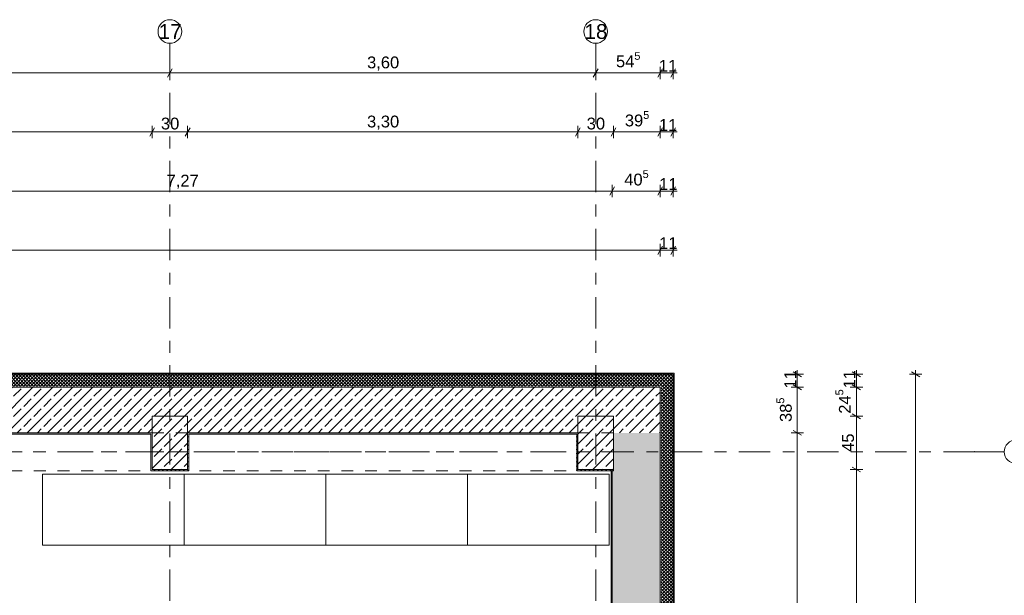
# Model space of a CAD drawing. Header units: metres. Extents: x -3.6 to 84.5, y -11 to 16.8.
# Tile 76 of 78: x 56.9 to 65.2, y 11.9 to 16.8. Entities that reach past the tile are written whole.
import ezdxf

# ---------------------------------------------------------------- set-up
doc = ezdxf.new("R2010")
doc.units = ezdxf.units.M
doc.header["$MEASUREMENT"] = 0
for name, pattern in [('Achse', [0.2, 0.1, -0.05, 0, -0.05]), ('Strichlinie doppelt', [0.546806, 0.264583, -0.105833, 0.070556, -0.105833]), ('Untersicht', [0.1, 0.075, -0.025]), ('Wipeout_Contour', [1, 0, -1])]:
    doc.linetypes.add(name, pattern=pattern)
for name, color, linetype in [('152 - Bemaßung_ Beschriftung.Ausbau', 7, 'Continuous'), ('451 - Universal.Achsen Raster', 7, 'Continuous'), ('603 - Struktur.Bodenplatte_ Decke Roh', 7, 'Continuous'), ('604 - Struktur.Wand Aussen', 7, 'Continuous'), ('607 - Struktur.Stütze', 7, 'Continuous'), ('608 - Struktur.Träger', 7, 'Continuous'), ('650 - Abdeckung.Fußboden Aufbau', 7, 'Continuous'), ('701 - Einrichtung.Möbel', 7, 'Continuous')]:
    doc.layers.add(name, color=color, linetype=linetype)
doc.styles.add('ERSTELLTER_STIL_2', font='txt')
doc.dimstyles.new('ERSTELLTER_STIL__1', dxfattribs={"dimtxt": 0.1, "dimasz": 0.0532, "dimexe": 0.18, "dimexo": 0.0625, "dimgap": 0, "dimtad": 1, "dimtih": 1, "dimtoh": 1, "dimzin": 0, "dimdsep": 46, "dimtxsty": 'ERSTELLTER_STIL_2', "dimblk": 'ARROWHEAD_2', "dimblk1": 'ARROWHEAD_2', "dimblk2": 'ARROWHEAD_2', "dimcen": 0.09, "dimse1": 1, "dimse2": 1, "dimclrd": 7, "dimclre": 7, "dimclrt": 7, "dimazin": 0, "dimtfac": 1, "dimtdec": 4, "dimtmove": 0, "dimatfit": 3, "dimfxl": 1, "dimtolj": 1, "dimtzin": 0, "dimarcsym": 0})
doc.dimstyles.new('ERSTELLTER_STIL__10', dxfattribs={"dimtxt": 0.1, "dimasz": 0.0532, "dimexe": 0.18, "dimexo": 0.0625, "dimgap": 0, "dimtad": 1, "dimtih": 1, "dimtoh": 1, "dimzin": 0, "dimdsep": 46, "dimtxsty": 'ERSTELLTER_STIL_2', "dimblk": 'ARROWHEAD_2', "dimblk1": 'ARROWHEAD_2', "dimblk2": 'ARROWHEAD_2', "dimcen": 0.09, "dimse1": 1, "dimse2": 1, "dimclrd": 256, "dimclre": 256, "dimclrt": 256, "dimazin": 0, "dimtfac": 1, "dimtdec": 4, "dimtmove": 2, "dimatfit": 3, "dimfxl": 1, "dimtolj": 1, "dimtzin": 0, "dimarcsym": 0})
doc.dimstyles.new('ERSTELLTER_STIL__11', dxfattribs={"dimtxt": 0.1, "dimasz": 0.0532, "dimexe": 0.18, "dimexo": 0.0625, "dimgap": 0, "dimtad": 1, "dimtih": 1, "dimtoh": 1, "dimzin": 0, "dimdsep": 46, "dimtxsty": 'ERSTELLTER_STIL_2', "dimblk": 'ARROWHEAD_2', "dimblk1": 'ARROWHEAD_2', "dimblk2": 'ARROWHEAD_2', "dimcen": 0.09, "dimse1": 1, "dimse2": 1, "dimclrd": 256, "dimclre": 256, "dimclrt": 256, "dimazin": 0, "dimtfac": 1, "dimtdec": 4, "dimtmove": 0, "dimatfit": 3, "dimfxl": 1, "dimtolj": 1, "dimtzin": 0, "dimarcsym": 0})
doc.dimstyles.new('ERSTELLTER_STIL__2', dxfattribs={"dimtxt": 0.1, "dimasz": 0.0532, "dimexe": 0.18, "dimexo": 0.0625, "dimgap": 0, "dimtad": 1, "dimtih": 1, "dimtoh": 1, "dimzin": 0, "dimdsep": 46, "dimtxsty": 'ERSTELLTER_STIL_2', "dimblk": 'ARROWHEAD_2', "dimblk1": 'ARROWHEAD_2', "dimblk2": 'ARROWHEAD_2', "dimcen": 0.09, "dimse1": 1, "dimse2": 1, "dimclrd": 7, "dimclre": 7, "dimclrt": 7, "dimazin": 0, "dimtfac": 1, "dimtdec": 4, "dimtmove": 2, "dimatfit": 3, "dimfxl": 1, "dimtolj": 1, "dimtzin": 0, "dimarcsym": 0})
doc.dimstyles.new('ERSTELLTER_STIL__3', dxfattribs={"dimtxt": 0.1, "dimasz": 0.0532, "dimexe": 0.18, "dimexo": 0.0625, "dimgap": 0, "dimtad": 1, "dimzin": 0, "dimdsep": 46, "dimtxsty": 'ERSTELLTER_STIL_2', "dimblk": 'ARROWHEAD_2', "dimblk1": 'ARROWHEAD_2', "dimblk2": 'ARROWHEAD_2', "dimcen": 0.09, "dimse1": 1, "dimse2": 1, "dimclrd": 7, "dimclre": 7, "dimclrt": 7, "dimazin": 0, "dimtfac": 1, "dimtdec": 4, "dimtmove": 0, "dimatfit": 3, "dimfxl": 1, "dimtolj": 1, "dimtzin": 0, "dimarcsym": 0})
doc.dimstyles.new('ERSTELLTER_STIL__4', dxfattribs={"dimtxt": 0.1, "dimasz": 0.0532, "dimexe": 0.18, "dimexo": 0.0625, "dimgap": 0, "dimtad": 1, "dimzin": 0, "dimdsep": 46, "dimtxsty": 'ERSTELLTER_STIL_2', "dimblk": 'ARROWHEAD_2', "dimblk1": 'ARROWHEAD_2', "dimblk2": 'ARROWHEAD_2', "dimcen": 0.09, "dimse1": 1, "dimse2": 1, "dimclrd": 7, "dimclre": 7, "dimclrt": 7, "dimazin": 0, "dimtfac": 1, "dimtdec": 4, "dimtmove": 2, "dimatfit": 3, "dimfxl": 1, "dimtolj": 1, "dimtzin": 0, "dimarcsym": 0})
pattern_1 = [(0, (0, 0), (0, 0.08660254), [0, -0.05]), (0, (0.025, 0.0433), (0, 0.08660254), [0, -0.05])]
pattern_2 = [(225, (0, 0), (-0.0141421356, 0.0141421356), []), (315, (0, 0), (0.0141421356, 0.0141421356), [])]
pattern_3 = [(45, (0, 0), (-0.01767767, 0.01767767), [0, -0.025])]
pattern_4 = [(45, (0, 0), (-0.08485281, 0.08485281), []), (45, (-0.04243, 0.04243), (-0.08485281, 0.08485281), [0.09, -0.03])]

# ---------------------------------------------------------------- blocks, each defined once
blk = doc.blocks.new('*D47')
at = {"layer": '152 - Bemaßung_ Beschriftung.Ausbau', "color": 160, "linetype": 'Continuous', "lineweight": 5, "true_color": 0x3232ff}
for p, q in [((54.53, 16.3025), (54.53, 16.4075)), ((58.13, 16.3025), (58.13, 16.4075)), ((54.5502, 16.39), (54.5098, 16.32)), ((54.53, 16.355), (58.13, 16.355)), ((58.1502, 16.39), (58.1098, 16.32))]:
    blk.add_line(p, q, dxfattribs=at)
at = {"layer": '152 - Bemaßung_ Beschriftung.Ausbau', "color": 160, "lineweight": 5, "true_color": 0x3232ff, "insert": (56.197, 16.375), "char_height": 0.1, "attachment_point": 7, "style": 'ERSTELLTER_STIL_2'}
blk.add_mtext('\\A1;{\\pql;\\fArial|b0|i0|c0|p38;3,60}', dxfattribs=at)
blk = doc.blocks.new('ARROWHEAD_2')
at = {"color": 0, "linetype": 'Continuous', "lineweight": 0}
for p, q in [((0, 0), (-1, 0)), ((-0.38, -0.66), (0.38, 0.66))]:
    blk.add_line(p, q, dxfattribs=at)
blk = doc.blocks.new('*D48')
at = {"layer": '152 - Bemaßung_ Beschriftung.Ausbau', "color": 160, "linetype": 'Continuous', "lineweight": 5, "true_color": 0x3232ff}
for p, q in [((58.13, 16.3025), (58.13, 16.4075)), ((61.73, 16.3025), (61.73, 16.4075)), ((58.1502, 16.39), (58.1098, 16.32)), ((58.13, 16.355), (61.73, 16.355)), ((61.7502, 16.39), (61.7098, 16.32))]:
    blk.add_line(p, q, dxfattribs=at)
at = {"layer": '152 - Bemaßung_ Beschriftung.Ausbau', "color": 160, "lineweight": 5, "true_color": 0x3232ff, "insert": (59.797, 16.375), "char_height": 0.1, "attachment_point": 7, "style": 'ERSTELLTER_STIL_2'}
blk.add_mtext('\\A1;{\\pql;\\fArial|b0|i0|c0|p38;3,60}', dxfattribs=at)
blk = doc.blocks.new('*D49')
at = {"layer": '152 - Bemaßung_ Beschriftung.Ausbau', "color": 160, "linetype": 'Continuous', "lineweight": 5, "true_color": 0x3232ff}
for p, q in [((61.73, 16.3025), (61.73, 16.4075)), ((62.275, 16.3025), (62.275, 16.4075)), ((61.7502, 16.39), (61.7098, 16.32)), ((61.73, 16.355), (62.275, 16.355)), ((62.2952, 16.39), (62.2548, 16.32))]:
    blk.add_line(p, q, dxfattribs=at)
at = {"layer": '152 - Bemaßung_ Beschriftung.Ausbau', "color": 160, "lineweight": 5, "true_color": 0x3232ff, "char_height": 0.1, "attachment_point": 7, "style": 'ERSTELLTER_STIL_2'}
for s, insert in [('\\A1;{\\pql;\\fArial|b0|i0|c0|p38;54\\fArial|b0|i0|c0|p38;\\A1{\\H.66x;\\S5^  ;}}', (61.9016, 16.3734)), ('\\A1;{\\pql;\\fArial|b0|i0|c0|p38;11}', (62.2641, 16.3645))]:
    blk.add_mtext(s, dxfattribs=dict(at, insert=insert))
blk = doc.blocks.new('*D50')
at = {"layer": '152 - Bemaßung_ Beschriftung.Ausbau', "color": 160, "linetype": 'Continuous', "lineweight": 5, "true_color": 0x3232ff}
for p, q in [((62.275, 16.3025), (62.275, 16.4075)), ((62.385, 16.3025), (62.385, 16.4075)), ((62.2952, 16.39), (62.2548, 16.32)), ((62.275, 16.355), (62.385, 16.355)), ((62.3648, 16.32), (62.4052, 16.39)), ((62.385, 16.355), (62.4192, 16.355))]:
    blk.add_line(p, q, dxfattribs=at)
blk = doc.blocks.new('*D101')
at = {"layer": '152 - Bemaßung_ Beschriftung.Ausbau', "color": 7, "linetype": 'Continuous', "lineweight": 5}
for p, q in [((63.4, 13.3302), (63.47, 13.2898)), ((63.4875, 13.31), (63.3825, 13.31)), ((63.435, 8.255), (63.435, 13.31)), ((63.4875, 8.255), (63.3825, 8.255)), ((63.4, 8.2752), (63.47, 8.2348))]:
    blk.add_line(p, q, dxfattribs=at)
at = {"layer": '152 - Bemaßung_ Beschriftung.Ausbau', "color": 7, "lineweight": 5, "insert": (63.4344, 10.6244), "char_height": 0.1, "attachment_point": 7, "rotation": 90, "style": 'ERSTELLTER_STIL_2'}
blk.add_mtext('\\A1;{\\pql;\\fArial|b0|i0|c0|p38;5,05\\fArial|b0|i0|c0|p38;\\A1{\\H.66x;\\S5^  ;}}', dxfattribs=at)
blk = doc.blocks.new('*D102')
at = {"layer": '152 - Bemaßung_ Beschriftung.Ausbau', "color": 7, "linetype": 'Continuous', "lineweight": 5}
for p, q in [((63.4875, 13.695), (63.3825, 13.695)), ((63.4, 13.7152), (63.47, 13.6748)), ((63.435, 13.31), (63.435, 13.695)), ((63.4, 13.3302), (63.47, 13.2898)), ((63.4875, 13.31), (63.3825, 13.31))]:
    blk.add_line(p, q, dxfattribs=at)
at = {"layer": '152 - Bemaßung_ Beschriftung.Ausbau', "color": 7, "lineweight": 5, "char_height": 0.1, "attachment_point": 7, "rotation": 90, "style": 'ERSTELLTER_STIL_2'}
for s, insert in [('\\A1;{\\pql;\\fArial|b0|i0|c0|p38;38\\fArial|b0|i0|c0|p38;\\A1{\\H.66x;\\S5^  ;}}', (63.4167, 13.4016)), ('\\A1;{\\pql;\\fArial|b0|i0|c0|p38;11}', (63.4255, 13.6843))]:
    blk.add_mtext(s, dxfattribs=dict(at, insert=insert))
blk = doc.blocks.new('*D103')
at = {"layer": '152 - Bemaßung_ Beschriftung.Ausbau', "color": 7, "linetype": 'Continuous', "lineweight": 5}
for p, q in [((63.47, 13.7848), (63.4, 13.8252)), ((63.435, 13.805), (63.435, 13.8392)), ((63.4875, 13.805), (63.3825, 13.805)), ((63.435, 13.695), (63.435, 13.805)), ((63.4875, 13.695), (63.3825, 13.695)), ((63.4, 13.7152), (63.47, 13.6748))]:
    blk.add_line(p, q, dxfattribs=at)
blk = doc.blocks.new('*D104')
at = {"layer": '152 - Bemaßung_ Beschriftung.Ausbau', "color": 7, "linetype": 'Continuous', "lineweight": 5}
for p, q in [((64.47, 13.7848), (64.4, 13.8252)), ((64.435, 13.805), (64.435, 13.8392)), ((64.4875, 13.805), (64.3825, 13.805)), ((64.435, -0.105), (64.435, 13.805)), ((64.4875, -0.105), (64.3825, -0.105)), ((64.4, -0.0848), (64.47, -0.1252)), ((64.435, -0.1392), (64.435, -0.105))]:
    blk.add_line(p, q, dxfattribs=at)
at = {"layer": '152 - Bemaßung_ Beschriftung.Ausbau', "color": 7, "lineweight": 5, "insert": (64.415, 6.679), "char_height": 0.1, "attachment_point": 7, "rotation": 90, "style": 'ERSTELLTER_STIL_2'}
blk.add_mtext('\\A1;{\\pql;\\fArial|b0|i0|c0|p38;13,91}', dxfattribs=at)
blk = doc.blocks.new('*D112')
at = {"layer": '152 - Bemaßung_ Beschriftung.Ausbau', "color": 7, "linetype": 'Continuous', "lineweight": 5}
for p, q in [((63.9875, 13), (63.8825, 13)), ((63.9, 13.0202), (63.97, 12.9798)), ((63.935, 8.5), (63.935, 13)), ((63.9875, 8.5), (63.8825, 8.5)), ((63.9, 8.5202), (63.97, 8.4798))]:
    blk.add_line(p, q, dxfattribs=at)
at = {"layer": '152 - Bemaßung_ Beschriftung.Ausbau', "color": 7, "lineweight": 5, "insert": (63.915, 10.617), "char_height": 0.1, "attachment_point": 7, "rotation": 90, "style": 'ERSTELLTER_STIL_2'}
blk.add_mtext('\\A1;{\\pql;\\fArial|b0|i0|c0|p38;4,50}', dxfattribs=at)
blk = doc.blocks.new('*D113')
at = {"layer": '152 - Bemaßung_ Beschriftung.Ausbau', "color": 7, "linetype": 'Continuous', "lineweight": 5}
for p, q in [((63.9875, 13.45), (63.8825, 13.45)), ((63.9, 13.4702), (63.97, 13.4298)), ((63.935, 13), (63.935, 13.45)), ((63.9875, 13), (63.8825, 13)), ((63.9, 13.0202), (63.97, 12.9798))]:
    blk.add_line(p, q, dxfattribs=at)
at = {"layer": '152 - Bemaßung_ Beschriftung.Ausbau', "color": 7, "lineweight": 5, "insert": (63.915, 13.1491), "char_height": 0.1, "attachment_point": 7, "rotation": 90, "style": 'ERSTELLTER_STIL_2'}
blk.add_mtext('\\A1;{\\pql;\\fArial|b0|i0|c0|p38;45}', dxfattribs=at)
blk = doc.blocks.new('*D114')
at = {"layer": '152 - Bemaßung_ Beschriftung.Ausbau', "color": 7, "linetype": 'Continuous', "lineweight": 5}
for p, q in [((63.9875, 13.695), (63.8825, 13.695)), ((63.9, 13.7152), (63.97, 13.6748)), ((63.935, 13.45), (63.935, 13.695)), ((63.9875, 13.45), (63.8825, 13.45)), ((63.9, 13.4702), (63.97, 13.4298))]:
    blk.add_line(p, q, dxfattribs=at)
at = {"layer": '152 - Bemaßung_ Beschriftung.Ausbau', "color": 7, "lineweight": 5, "char_height": 0.1, "attachment_point": 7, "rotation": 90, "style": 'ERSTELLTER_STIL_2'}
for s, insert in [('\\A1;{\\pql;\\fArial|b0|i0|c0|p38;24\\fArial|b0|i0|c0|p38;\\A1{\\H.66x;\\S5^  ;}}', (63.9161, 13.4716)), ('\\A1;{\\pql;\\fArial|b0|i0|c0|p38;11}', (63.9255, 13.6859))]:
    blk.add_mtext(s, dxfattribs=dict(at, insert=insert))
blk = doc.blocks.new('*D115')
at = {"layer": '152 - Bemaßung_ Beschriftung.Ausbau', "color": 7, "linetype": 'Continuous', "lineweight": 5}
for p, q in [((63.97, 13.7848), (63.9, 13.8252)), ((63.935, 13.805), (63.935, 13.8392)), ((63.9875, 13.805), (63.8825, 13.805)), ((63.935, 13.695), (63.935, 13.805)), ((63.9875, 13.695), (63.8825, 13.695)), ((63.9, 13.7152), (63.97, 13.6748))]:
    blk.add_line(p, q, dxfattribs=at)
blk = doc.blocks.new('*D171')
at = {"layer": '152 - Bemaßung_ Beschriftung.Ausbau', "color": 7, "linetype": 'Continuous', "lineweight": 5}
for p, q in [((54.68, 15.8025), (54.68, 15.9075)), ((57.98, 15.8025), (57.98, 15.9075)), ((54.7002, 15.89), (54.6598, 15.82)), ((54.68, 15.855), (57.98, 15.855)), ((58.0002, 15.89), (57.9598, 15.82))]:
    blk.add_line(p, q, dxfattribs=at)
at = {"layer": '152 - Bemaßung_ Beschriftung.Ausbau', "color": 7, "lineweight": 5, "insert": (56.197, 15.875), "char_height": 0.1, "attachment_point": 7, "style": 'ERSTELLTER_STIL_2'}
blk.add_mtext('\\A1;{\\pql;\\fArial|b0|i0|c0|p38;3,30}', dxfattribs=at)
blk = doc.blocks.new('*D172')
at = {"layer": '152 - Bemaßung_ Beschriftung.Ausbau', "color": 7, "linetype": 'Continuous', "lineweight": 5}
for p, q in [((57.98, 15.8025), (57.98, 15.9075)), ((58.28, 15.8025), (58.28, 15.9075)), ((58.0002, 15.89), (57.9598, 15.82)), ((57.98, 15.855), (58.28, 15.855)), ((58.3002, 15.89), (58.2598, 15.82))]:
    blk.add_line(p, q, dxfattribs=at)
at = {"layer": '152 - Bemaßung_ Beschriftung.Ausbau', "color": 7, "lineweight": 5, "insert": (58.0541, 15.875), "char_height": 0.1, "attachment_point": 7, "style": 'ERSTELLTER_STIL_2'}
blk.add_mtext('\\A1;{\\pql;\\fArial|b0|i0|c0|p38;30}', dxfattribs=at)
blk = doc.blocks.new('*D173')
at = {"layer": '152 - Bemaßung_ Beschriftung.Ausbau', "color": 7, "linetype": 'Continuous', "lineweight": 5}
for p, q in [((58.28, 15.8025), (58.28, 15.9075)), ((58.3002, 15.89), (58.2598, 15.82)), ((58.28, 15.855), (61.58, 15.855)), ((61.6002, 15.89), (61.5598, 15.82))]:
    blk.add_line(p, q, dxfattribs=at)
at = {"layer": '152 - Bemaßung_ Beschriftung.Ausbau', "color": 7, "lineweight": 5, "insert": (59.797, 15.875), "char_height": 0.1, "attachment_point": 7, "style": 'ERSTELLTER_STIL_2'}
blk.add_mtext('\\A1;{\\pql;\\fArial|b0|i0|c0|p38;3,30}', dxfattribs=at)
blk = doc.blocks.new('*D174')
at = {"layer": '152 - Bemaßung_ Beschriftung.Ausbau', "color": 7, "linetype": 'Continuous', "lineweight": 5}
for p, q in [((61.58, 15.8025), (61.58, 15.9075)), ((58.28, 15.855), (61.58, 15.855)), ((61.6002, 15.89), (61.5598, 15.82)), ((61.58, 15.855), (61.88, 15.855)), ((61.9002, 15.89), (61.8598, 15.82))]:
    blk.add_line(p, q, dxfattribs=at)
at = {"layer": '152 - Bemaßung_ Beschriftung.Ausbau', "color": 7, "lineweight": 5, "insert": (61.6541, 15.875), "char_height": 0.1, "attachment_point": 7, "style": 'ERSTELLTER_STIL_2'}
blk.add_mtext('\\A1;{\\pql;\\fArial|b0|i0|c0|p38;30}', dxfattribs=at)
blk = doc.blocks.new('*D175')
at = {"layer": '152 - Bemaßung_ Beschriftung.Ausbau', "color": 7, "linetype": 'Continuous', "lineweight": 5}
for p, q in [((61.88, 15.8025), (61.88, 15.9075)), ((62.275, 15.8025), (62.275, 15.9075)), ((61.58, 15.855), (61.88, 15.855)), ((61.9002, 15.89), (61.8598, 15.82)), ((61.88, 15.855), (62.275, 15.855)), ((62.2952, 15.89), (62.2548, 15.82))]:
    blk.add_line(p, q, dxfattribs=at)
at = {"layer": '152 - Bemaßung_ Beschriftung.Ausbau', "color": 7, "lineweight": 5, "char_height": 0.1, "attachment_point": 7, "style": 'ERSTELLTER_STIL_2'}
for s, insert in [('\\A1;{\\pql;\\fArial|b0|i0|c0|p38;39\\fArial|b0|i0|c0|p38;\\A1{\\H.66x;\\S5^  ;}}', (61.9766, 15.8733)), ('\\A1;{\\pql;\\fArial|b0|i0|c0|p38;11}', (62.2647, 15.8645))]:
    blk.add_mtext(s, dxfattribs=dict(at, insert=insert))
blk = doc.blocks.new('*D176')
at = {"layer": '152 - Bemaßung_ Beschriftung.Ausbau', "color": 7, "linetype": 'Continuous', "lineweight": 5}
for p, q in [((62.275, 15.8025), (62.275, 15.9075)), ((62.2952, 15.89), (62.2548, 15.82))]:
    blk.add_line(p, q, dxfattribs=at)
blk = doc.blocks.new('*D177')
at = {"layer": '152 - Bemaßung_ Beschriftung.Ausbau', "color": 7, "linetype": 'Continuous', "lineweight": 5}
for p, q in [((62.275, 15.8025), (62.275, 15.9075)), ((62.385, 15.8025), (62.385, 15.9075)), ((62.2952, 15.89), (62.2548, 15.82)), ((62.275, 15.855), (62.385, 15.855)), ((62.3648, 15.82), (62.4052, 15.89)), ((62.385, 15.855), (62.4192, 15.855))]:
    blk.add_line(p, q, dxfattribs=at)
blk = doc.blocks.new('*D182')
at = {"layer": '152 - Bemaßung_ Beschriftung.Ausbau', "color": 7, "linetype": 'Continuous', "lineweight": 5}
for p, q in [((32.15, 14.8025), (32.15, 14.9075)), ((62.275, 14.8025), (62.275, 14.9075)), ((32.1702, 14.89), (32.1298, 14.82)), ((32.15, 14.855), (62.275, 14.855)), ((62.2952, 14.89), (62.2548, 14.82))]:
    blk.add_line(p, q, dxfattribs=at)
at = {"layer": '152 - Bemaßung_ Beschriftung.Ausbau', "color": 7, "lineweight": 5, "char_height": 0.1, "attachment_point": 7, "style": 'ERSTELLTER_STIL_2'}
for s, insert in [('\\A1;{\\pql;\\fArial|b0|i0|c0|p38;30,12\\fArial|b0|i0|c0|p38;\\A1{\\H.66x;\\S5^  ;}}', (47.0165, 14.8556)), ('\\A1;{\\pql;\\fArial|b0|i0|c0|p38;11}', (62.2663, 14.8645))]:
    blk.add_mtext(s, dxfattribs=dict(at, insert=insert))
blk = doc.blocks.new('*D183')
at = {"layer": '152 - Bemaßung_ Beschriftung.Ausbau', "color": 7, "linetype": 'Continuous', "lineweight": 5}
for p, q in [((62.275, 14.8025), (62.275, 14.9075)), ((62.2952, 14.89), (62.2548, 14.82))]:
    blk.add_line(p, q, dxfattribs=at)
blk = doc.blocks.new('*D184')
at = {"layer": '152 - Bemaßung_ Beschriftung.Ausbau', "color": 7, "linetype": 'Continuous', "lineweight": 5}
for p, q in [((62.275, 14.8025), (62.275, 14.9075)), ((62.385, 14.8025), (62.385, 14.9075)), ((62.2952, 14.89), (62.2548, 14.82)), ((62.275, 14.855), (62.385, 14.855)), ((62.3648, 14.82), (62.4052, 14.89)), ((62.385, 14.855), (62.4192, 14.855))]:
    blk.add_line(p, q, dxfattribs=at)
blk = doc.blocks.new('*D278')
at = {"layer": '152 - Bemaßung_ Beschriftung.Ausbau', "color": 7, "linetype": 'Continuous', "lineweight": 5}
for p, q in [((54.6, 15.3025), (54.6, 15.4075)), ((61.87, 15.3025), (61.87, 15.4075)), ((54.6202, 15.39), (54.5798, 15.32)), ((54.6, 15.355), (61.87, 15.355)), ((61.8902, 15.39), (61.8498, 15.32))]:
    blk.add_line(p, q, dxfattribs=at)
at = {"layer": '152 - Bemaßung_ Beschriftung.Ausbau', "color": 7, "lineweight": 5, "insert": (58.102, 15.375), "char_height": 0.1, "attachment_point": 7, "style": 'ERSTELLTER_STIL_2'}
blk.add_mtext('\\A1;{\\pql;\\fArial|b0|i0|c0|p38;7,27}', dxfattribs=at)
blk = doc.blocks.new('*D279')
at = {"layer": '152 - Bemaßung_ Beschriftung.Ausbau', "color": 7, "linetype": 'Continuous', "lineweight": 5}
for p, q in [((61.87, 15.3025), (61.87, 15.4075)), ((62.275, 15.3025), (62.275, 15.4075)), ((61.8902, 15.39), (61.8498, 15.32)), ((61.87, 15.355), (62.275, 15.355)), ((62.2952, 15.39), (62.2548, 15.32))]:
    blk.add_line(p, q, dxfattribs=at)
at = {"layer": '152 - Bemaßung_ Beschriftung.Ausbau', "color": 7, "lineweight": 5, "char_height": 0.1, "attachment_point": 7, "style": 'ERSTELLTER_STIL_2'}
for s, insert in [('\\A1;{\\pql;\\fArial|b0|i0|c0|p38;40\\fArial|b0|i0|c0|p38;\\A1{\\H.66x;\\S5^  ;}}', (61.9716, 15.3734)), ('\\A1;{\\pql;\\fArial|b0|i0|c0|p38;11}', (62.2661, 15.3645))]:
    blk.add_mtext(s, dxfattribs=dict(at, insert=insert))
blk = doc.blocks.new('*D280')
at = {"layer": '152 - Bemaßung_ Beschriftung.Ausbau', "color": 7, "linetype": 'Continuous', "lineweight": 5}
for p, q in [((62.275, 15.3025), (62.275, 15.4075)), ((62.385, 15.3025), (62.385, 15.4075)), ((62.2952, 15.39), (62.2548, 15.32)), ((62.275, 15.355), (62.385, 15.355)), ((62.3648, 15.32), (62.4052, 15.39)), ((62.385, 15.355), (62.4192, 15.355))]:
    blk.add_line(p, q, dxfattribs=at)

msp = doc.modelspace()

# ---------------------------------------------------------------- hatches: boundary and pattern name
at = {"layer": '604 - Struktur.Wand Aussen', "linetype": 'Continuous', "lineweight": 0, "true_color": 0x000000}
h = msp.add_hatch(dxfattribs=at)
h.set_pattern_fill('Verputz_0001', color=18, style=0, pattern_type=2)
h.set_pattern_definition(pattern_1)
h.paths.add_polyline_path([(62.385, 13.815), (50.93, 13.815), (50.93, 13.805), (62.3846, 13.805), (62.385, 13.8054)])
h = msp.add_hatch(dxfattribs=at)
h.set_pattern_fill('Dämmung__hart_2_0001', color=18, style=0, pattern_type=2)
h.set_pattern_definition(pattern_2)
h.paths.add_polyline_path([(62.285, 13.805), (50.93, 13.805), (50.93, 13.705), (62.2807, 13.705), (62.285, 13.7091)])
h = msp.add_hatch(dxfattribs=at)
h.set_pattern_fill('Dämmung__hart_2_0001', color=18, style=0, pattern_type=2)
h.set_pattern_definition(pattern_2)
h.paths.add_polyline_path([(62.3846, 13.805), (62.285, 13.7091), (62.285, 13.705), (62.385, 13.705), (62.385, 13.805)])
h = msp.add_hatch(dxfattribs=at)
h.set_pattern_fill('Dämmung__hart_2_0001', color=18, style=0, pattern_type=2)
h.set_pattern_definition(pattern_2)
h.paths.add_polyline_path([(62.285, 13.7091), (62.3846, 13.805), (62.285, 13.805)])
h = msp.add_hatch(dxfattribs=at)
h.set_pattern_fill('Verputz_0001', color=18, style=0, pattern_type=2)
h.set_pattern_definition(pattern_1)
h.paths.add_polyline_path([(62.385, 13.805), (62.385, 13.8054), (62.3846, 13.805)])
h = msp.add_hatch(dxfattribs=at)
h.set_pattern_fill('Verputz_0001', color=18, style=0, pattern_type=2)
h.set_pattern_definition(pattern_1)
h.paths.add_polyline_path([(62.385, 13.8054), (62.385, 13.805), (62.395, 13.805), (62.395, 13.815)])
h = msp.add_hatch(dxfattribs=at)
h.set_pattern_fill('Verputz_0001', color=18, style=0, pattern_type=2)
h.set_pattern_definition(pattern_1)
h.paths.add_polyline_path([(62.385, 13.815), (62.385, 13.8054), (62.395, 13.815)])
h = msp.add_hatch(dxfattribs=at)
h.set_pattern_fill('Verputz_0001', color=18, style=0, pattern_type=2)
h.set_pattern_definition(pattern_1)
h.paths.add_polyline_path([(62.385, 13.805), (62.385, -0.105), (62.395, -0.105), (62.395, 13.805)])
h = msp.add_hatch(dxfattribs=at)
h.set_pattern_fill('Beton__Stahlbeton_0001', color=18, style=0, pattern_type=2)
h.set_pattern_definition(pattern_4)
h.paths.add_polyline_path([(50.93, 13.695), (50.93, 13.45), (51.08, 13.45), (51.08, 13.31), (54.38, 13.31), (54.38, 13.45), (54.68, 13.45), (54.68, 13.31), (57.98, 13.31), (57.98, 13.45), (58.28, 13.45), (58.28, 13.31), (61.58, 13.31), (61.58, 13.45), (61.87, 13.45), (61.87, 13.695)])
h = msp.add_hatch(dxfattribs=at)
h.set_pattern_fill('Beton__Stahlbeton_0001', color=18, style=0, pattern_type=2)
h.set_pattern_definition(pattern_4)
h.paths.add_polyline_path([(61.87, 13.695), (61.87, 13.45), (61.88, 13.45), (61.88, 13.3192), (62.2703, 13.695)])
h = msp.add_hatch(dxfattribs=at)
h.set_pattern_fill('Beton__Stahlbeton_0001', color=18, style=0, pattern_type=2)
h.set_pattern_definition(pattern_4)
h.paths.add_polyline_path([(62.2703, 13.695), (61.88, 13.3192), (61.88, 13.31), (62.275, 13.31), (62.275, 13.695)])
h = msp.add_hatch(dxfattribs=at)
h.set_pattern_fill('Dämmung__hart_2_0001', color=18, style=0, pattern_type=2)
h.set_pattern_definition(pattern_2)
h.paths.add_polyline_path([(62.285, 13.705), (62.285, 13.7091), (62.2807, 13.705)])
h = msp.add_hatch(dxfattribs=at)
h.set_pattern_fill('Dämmung__hart_2_0001', color=18, style=0, pattern_type=2)
h.set_pattern_definition([(135, (0, 0), (0.0141421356, 0.0141421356), []), (225, (0, 0), (-0.0141421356, 0.0141421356), [])])
h.paths.add_polyline_path([(62.285, 13.705), (62.285, -0.005), (62.385, -0.005), (62.385, 13.705)])
h = msp.add_hatch(dxfattribs=at)
h.set_pattern_fill('Gips_0001', color=18, style=0, pattern_type=2)
h.set_pattern_definition(pattern_3)
h.paths.add_polyline_path([(54.69, 13.31), (54.69, 13.3), (57.97, 13.3), (57.97, 13.31)])
h = msp.add_hatch(dxfattribs=at)
h.set_pattern_fill('Gips_0001', color=18, style=0, pattern_type=2)
h.set_pattern_definition(pattern_3)
h.paths.add_polyline_path([(58.29, 13.31), (58.29, 13.3), (61.57, 13.3), (61.57, 13.31)])
at = {"layer": '607 - Struktur.Stütze', "linetype": 'Continuous', "lineweight": 0, "true_color": 0x000000}
h = msp.add_hatch(dxfattribs=at)
h.set_pattern_fill('Gips_0001', color=18, style=0, pattern_type=2)
h.set_pattern_definition(pattern_3)
h.paths.add_polyline_path([(57.97, 13.3), (57.98, 13.3), (57.98, 13.31), (57.97, 13.31)])
h = msp.add_hatch(dxfattribs=at)
h.set_pattern_fill('Gips_0001', color=18, style=0, pattern_type=2)
h.set_pattern_definition(pattern_3)
h.paths.add_polyline_path([(58.28, 13.3), (58.29, 13.3), (58.29, 13.31), (58.28, 13.31)])
h = msp.add_hatch(dxfattribs=at)
h.set_pattern_fill('Gips_0001', color=18, style=0, pattern_type=2)
h.set_pattern_definition(pattern_3)
h.paths.add_polyline_path([(61.57, 13.3), (61.58, 13.3), (61.58, 13.31), (61.57, 13.31)])

# ---------------------------------------------------------------- linework, layer by layer
at = {"layer": '451 - Universal.Achsen Raster', "color": 160, "linetype": 'Strichlinie doppelt', "lineweight": 9, "true_color": 0x3232ff}
for p, q in [((58.13, 16.355), (58.13, 16.605)), ((61.73, 16.355), (61.73, 16.605)), ((64.935, 13.15), (-3.175, 13.15)), ((64.935, 13.15), (65.185, 13.15))]:
    msp.add_line(p, q, dxfattribs=at)
at = {"layer": '451 - Universal.Achsen Raster', "color": 160, "linetype": 'Continuous', "lineweight": 9, "true_color": 0x3232ff}
for centre in [(58.13, 16.705), (61.73, 16.705), (65.285, 13.15)]:
    msp.add_circle(centre, 0.1, dxfattribs=at)
at = {"layer": '451 - Universal.Achsen Raster', "color": 160, "linetype": 'Strichlinie doppelt', "lineweight": 9, "true_color": 0x3232ff}
for p in [(58.13, 16.355), (58.13, 16.355), (61.73, 16.355), (61.73, 16.355), (64.935, 13.15), (64.935, 13.15)]:
    msp.add_point(p, dxfattribs=at)
at = {"layer": '604 - Struktur.Wand Aussen', "color": 7, "linetype": 'Continuous', "lineweight": 13}
for p, q in [((62.285, 13.805), (50.93, 13.805)), ((62.3846, 13.805), (62.285, 13.805)), ((62.3846, 13.805), (62.385, 13.805)), ((62.385, 13.705), (62.385, 13.805)), ((62.385, 13.705), (62.385, 13.805)), ((62.385, -0.005), (62.385, 13.705))]:
    msp.add_line(p, q, dxfattribs=at)
at = {"layer": '604 - Struktur.Wand Aussen', "color": 7, "linetype": 'Continuous', "lineweight": 18}
for p, q in [((61.87, 13.695), (50.93, 13.695)), ((62.2703, 13.695), (61.87, 13.695)), ((62.2703, 13.695), (61.87, 13.695)), ((62.275, 13.695), (62.2703, 13.695)), ((62.275, 13.695), (62.2703, 13.695)), ((62.275, 13.31), (62.275, 13.695)), ((54.68, 13.31), (57.98, 13.31)), ((58.28, 13.31), (61.58, 13.31)), ((62.275, 0.37), (62.275, 13.31))]:
    msp.add_line(p, q, dxfattribs=at)
at = {"layer": '604 - Struktur.Wand Aussen', "color": 7, "linetype": 'Continuous', "lineweight": 13, "flags": 128}
for points in [[(62.395, 13.815), (50.93, 13.815)], [(62.395, 13.815), (62.395, 13.805)], [(62.395, -0.115), (62.395, 13.805)], [(54.69, 13.3), (57.97, 13.3)], [(58.29, 13.3), (61.57, 13.3)]]:
    msp.add_lwpolyline(points, dxfattribs=at)
at = {"layer": '608 - Struktur.Träger', "color": 7, "linetype": 'Untersicht', "lineweight": 13}
msp.add_line((50.78, 13.31), (61.88, 13.31), dxfattribs=at)
at = {"layer": '608 - Struktur.Träger', "color": 7, "linetype": 'Achse', "lineweight": 9}
msp.add_line((50.78, 13.15), (61.88, 13.15), dxfattribs=at)

# ---------------------------------------------------------------- texts
at = {"layer": '451 - Universal.Achsen Raster', "color": 160, "lineweight": 9, "true_color": 0x3232ff, "char_height": 0.125, "attachment_point": 1, "style": 'ERSTELLTER_STIL_2'}
for s, insert in [('\\A1;{\\pql;\\pt0;\\fArial|b0|i0|c0|p38;17}', (58.0351, 16.7675)), ('\\A1;{\\pql;\\pt0;\\fArial|b0|i0|c0|p38;18}', (61.6351, 16.7675))]:
    msp.add_mtext(s, dxfattribs=dict(at, insert=insert))

# ---------------------------------------------------------------- dimensions: what is measured, and where the dimension line sits
at = {"layer": '152 - Bemaßung_ Beschriftung.Ausbau', "color": 160, "linetype": 'Continuous', "lineweight": 5, "true_color": 0x3232ff}
for base, p1, p2, dimstyle, picture, middle in [((62.275, 16.355), (61.72999, 16.355), (62.275, 13.695), 'ERSTELLTER_STIL__11', '*D49', (62.11286, 16.425)), ((58.13, 16.355), (54.53, 16.355), (58.13, 16.355), 'ERSTELLTER_STIL__11', '*D47', (56.3268, 16.425)), ((61.73, 16.355), (58.13, 16.355), (61.73, 16.355), 'ERSTELLTER_STIL__11', '*D48', (59.9268, 16.425)), ((62.385, 16.355), (62.275, 13.695), (62.385, 13.805), 'ERSTELLTER_STIL__10', '*D50', (62.3404, 16.4145))]:
    dim = msp.add_linear_dim(base=base, p1=p1, p2=p2, dimstyle=dimstyle, dxfattribs=at)
    dim.commit()
    dim.dimension.update_dxf_attribs({"geometry": picture, "text_midpoint": middle, "dimtype": 160})
at = {"layer": '152 - Bemaßung_ Beschriftung.Ausbau', "color": 7, "linetype": 'Continuous', "lineweight": 5}
for base, p1, p2, dimstyle, picture, middle in [((62.275, 15.855), (61.87999, 13.44998), (62.275, 13.695), 'ERSTELLTER_STIL__1', '*D175', (62.18786, 15.925)), ((57.98, 15.855), (54.68, 13.45), (57.98, 13.45), 'ERSTELLTER_STIL__1', '*D171', (56.3268, 15.925)), ((58.28, 15.855), (57.98, 13.45), (58.28, 13.45), 'ERSTELLTER_STIL__1', '*D172', (58.1303, 15.925)), ((61.58, 15.855), (58.28, 13.45), (61.58, 13.45), 'ERSTELLTER_STIL__1', '*D173', (59.9268, 15.925)), ((61.88, 15.855), (61.58, 13.45), (61.88, 13.45), 'ERSTELLTER_STIL__1', '*D174', (61.7303, 15.925)), ((62.275, 15.855), (62.275, 13.695), (62.275, 6.845), 'ERSTELLTER_STIL__1', '*D176', (62.271853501, 15.9250000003)), ((62.385, 15.855), (62.275, 6.845), (62.385, 13.805), 'ERSTELLTER_STIL__2', '*D177', (62.3409, 15.9145)), ((62.385, 15.355), (62.275, 6.845), (62.385, 13.805), 'ERSTELLTER_STIL__2', '*D280', (62.3423, 15.4145)), ((62.275, 14.855), (32.14999, 13.455), (62.275, 13.695), 'ERSTELLTER_STIL__1', '*D182', (47.31954, 14.925)), ((62.275, 14.855), (62.275, 13.695), (62.275, 6.845), 'ERSTELLTER_STIL__1', '*D183', (62.271853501, 14.9250000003)), ((62.385, 14.855), (62.275, 6.845), (62.385, 13.805), 'ERSTELLTER_STIL__2', '*D184', (62.3425, 14.9145))]:
    dim = msp.add_linear_dim(base=base, p1=p1, p2=p2, dimstyle=dimstyle, dxfattribs=at)
    dim.commit()
    dim.dimension.update_dxf_attribs({"geometry": picture, "text_midpoint": middle, "dimtype": 160})
for base, p1, p2, dimstyle, picture, middle in [((63.93503, 13.695), (61.87999, 13.44998), (62.275, 13.695), 'ERSTELLTER_STIL__3', '*D114', (63.86502, 13.68286)), ((63.435025, 13.695), (56.3999944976, 13.31), (56.6074944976, 13.695), 'ERSTELLTER_STIL__3', '*D102', (63.3650249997, 13.6128662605)), ((63.435, 13.805), (56.6075, 13.695), (62.385, 13.805), 'ERSTELLTER_STIL__4', '*D103', (63.3755, 13.7605)), ((63.935, 13.805), (62.275, 13.695), (62.385, 13.805), 'ERSTELLTER_STIL__4', '*D115', (63.8755, 13.7621)), ((64.435, 13.805), (62.385, -0.105), (62.385, 13.805), 'ERSTELLTER_STIL__3', '*D104', (64.365, 6.847))]:
    dim = msp.add_linear_dim(base=base, p1=p1, p2=p2, angle=90, dimstyle=dimstyle, dxfattribs=at)
    dim.commit()
    dim.dimension.update_dxf_attribs({"geometry": picture, "text_midpoint": middle, "dimtype": 160, "text_rotation": 90})

# ---------------------------------------------------------------- wipeouts: each hides what was drawn before it
at = {"color": 254, "linetype": 'Wipeout_Contour', "lineweight": 0, "ltscale": 238.449159}
msp.add_wipeout([(59.4495, 12.36), (59.4495, 12.96), (57.0539, 12.96), (57.0539, 12.36)], dxfattribs=at).dxf.layer = '701 - Einrichtung.Möbel'

# ---------------------------------------------------------------- next in the draw order: hatches: boundary and pattern name
at = {"layer": '607 - Struktur.Stütze', "linetype": 'Continuous', "lineweight": 0, "true_color": 0x000000}
h = msp.add_hatch(dxfattribs=at)
h.set_pattern_fill('Beton__Stahlbeton_0001', color=18, style=0, pattern_type=2)
h.set_pattern_definition(pattern_4)
h.paths.add_polyline_path([(57.98, 13), (58.28, 13), (58.28, 13.45), (57.98, 13.45)])
h = msp.add_hatch(dxfattribs=at)
h.set_pattern_fill('Gips_0001', color=18, style=0, pattern_type=2)
h.set_pattern_definition(pattern_3)
h.paths.add_polyline_path([(57.97, 12.99), (58.29, 12.99), (58.29, 13.3), (58.28, 13.3), (58.28, 13), (57.98, 13), (57.98, 13.3), (57.97, 13.3)])

# ---------------------------------------------------------------- next in the draw order: linework, layer by layer
at = {"layer": '451 - Universal.Achsen Raster', "color": 160, "linetype": 'Strichlinie doppelt', "lineweight": 9, "true_color": 0x3232ff}
msp.add_line((58.13, -10.585), (58.13, 16.355), dxfattribs=at)
at = {"layer": '607 - Struktur.Stütze', "color": 7, "linetype": 'Continuous', "lineweight": 13, "flags": 128}
msp.add_lwpolyline([(57.98, 13), (58.28, 13), (58.28, 13.45), (57.98, 13.45)], close=True, dxfattribs=at)
at = {"layer": '607 - Struktur.Stütze', "color": 7, "linetype": 'Continuous', "lineweight": 5, "flags": 128}
msp.add_lwpolyline([(57.97, 13.3), (57.97, 12.99), (58.29, 12.99), (58.29, 13.3)], dxfattribs=at)
at = {"layer": '701 - Einrichtung.Möbel', "color": 7, "linetype": 'Continuous', "lineweight": 5}
msp.add_line((58.2517, 12.36), (58.2517, 12.96), dxfattribs=at)
at = {"layer": '701 - Einrichtung.Möbel', "color": 7, "linetype": 'Continuous', "lineweight": 5, "flags": 128}
msp.add_lwpolyline([(59.4495, 12.36), (57.0539, 12.36), (57.0539, 12.96), (59.4495, 12.96)], close=True, dxfattribs=at)

# ---------------------------------------------------------------- next in the draw order: wipeouts: each hides what was drawn before it
at = {"color": 254, "linetype": 'Wipeout_Contour', "lineweight": 0, "ltscale": 247.821178}
msp.add_wipeout([(61.845, 12.36), (61.845, 12.96), (59.4495, 12.96), (59.4495, 12.36)], dxfattribs=at).dxf.layer = '701 - Einrichtung.Möbel'

# ---------------------------------------------------------------- next in the draw order: hatches: boundary and pattern name
at = {"layer": '604 - Struktur.Wand Aussen', "linetype": 'Continuous', "lineweight": 0, "true_color": 0x000000}
h = msp.add_hatch(dxfattribs=at)
h.set_pattern_fill('Beton__Stahlbeton_0001', color=18, style=0, pattern_type=2)
h.set_pattern_definition(pattern_4)
h.paths.add_polyline_path([(61.87, 0.7), (61.88, 0.7), (61.88, 0.37), (62.275, 0.37), (62.275, 13.31), (61.88, 13.31), (61.88, 13), (61.87, 13), (61.87, 8.5), (61.88, 8.5), (61.88, 8.1), (61.87, 8.1), (61.87, 6), (61.88, 6), (61.88, 5.2), (61.87, 5.2)])
h = msp.add_hatch(dxfattribs=at)
h.set_pattern_fill('Gips_0001', color=18, style=0, pattern_type=2)
h.set_pattern_definition(pattern_3)
h.paths.add_polyline_path([(61.86, 8.51), (61.87, 8.51), (61.87, 12.99), (61.86, 12.99)])
at = {"layer": '607 - Struktur.Stütze', "linetype": 'Continuous', "lineweight": 0, "true_color": 0x000000}
h = msp.add_hatch(dxfattribs=at)
h.set_pattern_fill('Beton__Stahlbeton_0001', color=18, style=0, pattern_type=2)
h.set_pattern_definition(pattern_4)
h.paths.add_polyline_path([(61.58, 13), (61.88, 13), (61.88, 13.45), (61.58, 13.45)])
h = msp.add_hatch(dxfattribs=at)
h.set_pattern_fill('Gips_0001', color=18, style=0, pattern_type=2)
h.set_pattern_definition(pattern_3)
h.paths.add_polyline_path([(61.58, 13.3), (61.57, 13.3), (61.57, 12.99), (61.86, 12.99), (61.86, 13), (61.58, 13)])
h = msp.add_hatch(dxfattribs=at)
h.set_pattern_fill('Gips_0001', color=18, style=0, pattern_type=2)
h.set_pattern_definition(pattern_3)
h.paths.add_polyline_path([(61.86, 13), (61.86, 12.99), (61.87, 12.99), (61.87, 13)])

# ---------------------------------------------------------------- next in the draw order: linework, layer by layer
at = {"layer": '451 - Universal.Achsen Raster', "color": 160, "linetype": 'Strichlinie doppelt', "lineweight": 9, "true_color": 0x3232ff}
msp.add_line((61.73, -10.585), (61.73, 16.355), dxfattribs=at)
at = {"layer": '603 - Struktur.Bodenplatte_ Decke Roh', "color": 7, "linetype": 'Continuous', "lineweight": 13, "flags": 128}
msp.add_lwpolyline([(-0.015, 0.005), (52.315, 0.005), (52.315, 0.045), (54.38, 0.045), (54.38, 0.005), (62.275, 0.005), (62.275, 13.695), (-0.015, 13.695)], close=True, dxfattribs=at)
at = {"layer": '604 - Struktur.Wand Aussen', "color": 7, "linetype": 'Continuous', "lineweight": 18}
msp.add_line((61.87, 13), (61.87, 8.5), dxfattribs=at)
at = {"layer": '604 - Struktur.Wand Aussen', "color": 7, "linetype": 'Continuous', "lineweight": 13, "flags": 128}
msp.add_lwpolyline([(61.86, 12.99), (61.86, 8.51)], dxfattribs=at)
at = {"layer": '607 - Struktur.Stütze', "color": 7, "linetype": 'Continuous', "lineweight": 13, "flags": 128}
msp.add_lwpolyline([(61.58, 13), (61.88, 13), (61.88, 13.45), (61.58, 13.45)], close=True, dxfattribs=at)
at = {"layer": '607 - Struktur.Stütze', "color": 7, "linetype": 'Continuous', "lineweight": 5, "flags": 128}
msp.add_lwpolyline([(61.57, 13.3), (61.57, 12.99), (61.86, 12.99)], dxfattribs=at)
at = {"layer": '608 - Struktur.Träger', "color": 7, "linetype": 'Untersicht', "lineweight": 13}
for p, q in [((61.88, 12.99), (61.88, 13.31)), ((50.78, 12.99), (61.88, 12.99))]:
    msp.add_line(p, q, dxfattribs=at)
at = {"layer": '650 - Abdeckung.Fußboden Aufbau', "color": 7, "linetype": 'Continuous', "lineweight": 13, "flags": 128}
msp.add_lwpolyline([(56.86, 8.125), (56.86, 8.255), (61.57, 8.255), (61.57, 8.51), (61.86, 8.51), (61.86, 12.99), (61.57, 12.99), (61.57, 13.3), (58.29, 13.3), (58.29, 12.99), (57.97, 12.99), (57.97, 13.3), (54.69, 13.3), (54.69, 12.99)], dxfattribs=at)
at = {"layer": '701 - Einrichtung.Möbel', "color": 7, "linetype": 'Continuous', "lineweight": 5}
msp.add_line((60.6472, 12.36), (60.6472, 12.96), dxfattribs=at)
at = {"layer": '701 - Einrichtung.Möbel', "color": 7, "linetype": 'Continuous', "lineweight": 5, "flags": 128}
msp.add_lwpolyline([(61.845, 12.36), (59.4495, 12.36), (59.4495, 12.96), (61.845, 12.96)], close=True, dxfattribs=at)

# ---------------------------------------------------------------- next in the draw order: dimensions: what is measured, and where the dimension line sits
at = {"layer": '152 - Bemaßung_ Beschriftung.Ausbau', "color": 7, "linetype": 'Continuous', "lineweight": 5}
for base, p1, p2, picture, middle in [((62.275, 15.355), (61.87, 6.85), (62.275, 6.845), '*D279', (62.1828662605, 15.4250000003)), ((61.87, 15.355), (54.6, 10.75), (61.87, 6.85), '*D278', (58.2318, 15.425))]:
    dim = msp.add_linear_dim(base=base, p1=p1, p2=p2, dimstyle='ERSTELLTER_STIL__1', dxfattribs=at)
    dim.commit()
    dim.dimension.update_dxf_attribs({"geometry": picture, "text_midpoint": middle, "dimtype": 160})
for base, p1, p2, picture, middle in [((63.935, 13.45), (61.88, 13), (61.88, 13.45), '*D113', (63.865, 13.2253)), ((63.435025, 13.31), (58.1299889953, 8.255), (56.3999944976, 13.31), '*D101', (63.3650249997, 10.8893704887)), ((63.935, 13), (61.58, 8.5), (61.88, 13), '*D112', (63.865, 10.7468))]:
    dim = msp.add_linear_dim(base=base, p1=p1, p2=p2, angle=90, dimstyle='ERSTELLTER_STIL__3', dxfattribs=at)
    dim.commit()
    dim.dimension.update_dxf_attribs({"geometry": picture, "text_midpoint": middle, "dimtype": 160, "text_rotation": 90})

doc.saveas('drawing.dxf')
